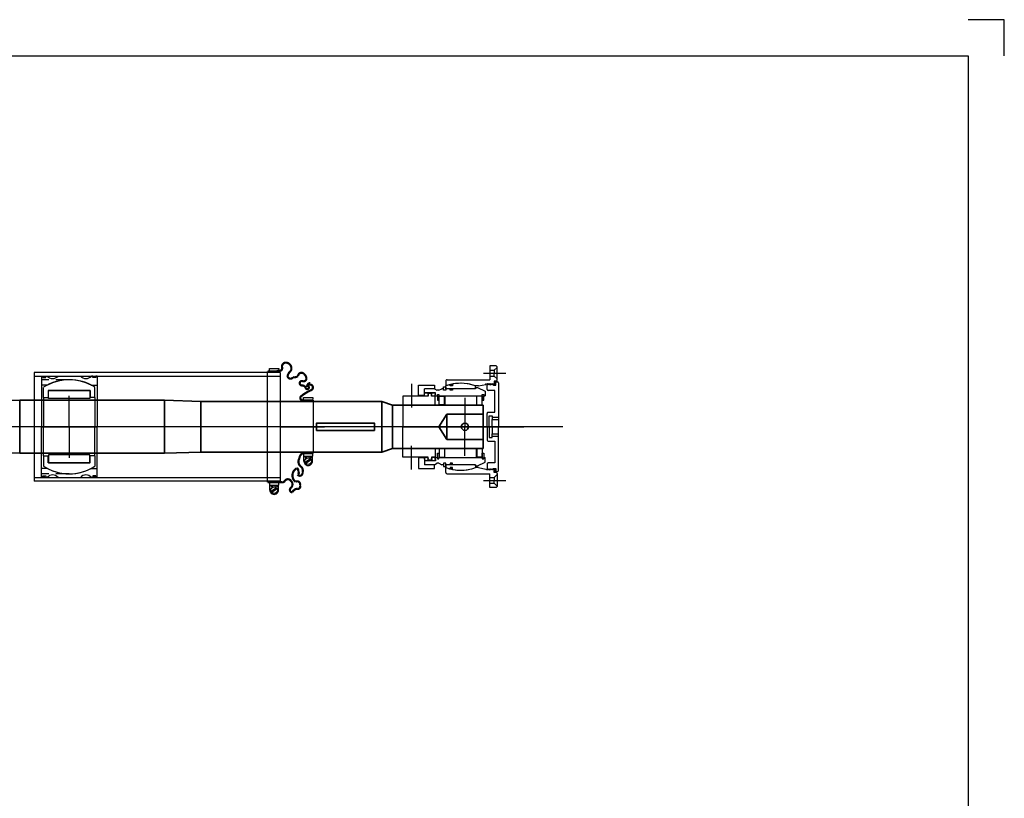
# Model space of a CAD drawing. Header units: millimetres. Extents: x 7844 to 10944, y 2976 to 5126.
# Tile 4 of 4: x 9584 to 10944, y 4051 to 5126. Entities that reach past the tile are written whole.
import ezdxf

# ---------------------------------------------------------------- set-up
doc = ezdxf.new("R2010")
doc.units = ezdxf.units.MM
doc.header["$LTSCALE"] = 25
doc.header["$MEASUREMENT"] = 0
doc.linetypes.add('CENTER', pattern=[50.8, 31.75, -6.35, 6.35, -6.35])
doc.linetypes.add('HIDDEN', pattern=[0.375, 0.25, -0.125])
doc.layers.get('0').update_dxf_attribs({"linetype": 'CONTINUOUS'})
for name, color, linetype in [('Bearings', 1, 'CONTINUOUS'), ('CENTER', 1, 'CENTER'), ('DIMS', 7, 'CONTINUOUS'), ('RAMME', 7, 'CONTINUOUS')]:
    doc.layers.add(name, color=color, linetype=linetype)
doc.layers.add('STOCK', color=5, linetype='CONTINUOUS', lineweight=35)

# ---------------------------------------------------------------- blocks, each defined once
blk = doc.blocks.new('4s060-bearing')
for p, q in [((-54, 23.5), (-49, 34)), ((-49, 34), (-42.5, 34)), ((-44.5, 32), (-42.5, 32)), ((-44.5, 30), (-44.5, 32)), ((-42.5, 30), (-44.5, 30)), ((-42.5, 32), (-42.5, 34)), ((-36.5, 32), (-42.5, 32)), ((-42.5, -30), (-42.5, 30)), ((-42.5, 30), (-36.5, 30)), ((-30.2, 29.8), (-42.2, 29.8)), ((-42.2, 29.8), (-42.2, 22.2)), ((-36.5, 30), (-36.5, 32)), ((-30.2, 22.2), (-30.2, 29.8)), ((30.2, 29.8), (42.2, 29.8)), ((30.2, 22.2), (30.2, 29.8)), ((36.5, 32), (42.5, 32)), ((36.5, 30), (36.5, 32)), ((42.5, 30), (36.5, 30)), ((42.2, 29.8), (42.2, 22.2)), ((49, 34), (42.5, 34)), ((42.5, 32), (42.5, 34)), ((44.5, 32), (42.5, 32)), ((42.5, -30), (42.5, 30)), ((42.5, 30), (44.5, 30)), ((44.5, 30), (44.5, 32)), ((54, 23.5), (49, 34)), ((-52.5, 20.5), (-56.4, 20.5)), ((-54, 20.5), (-54, 23.5)), ((-54, 20.5), (-52.5, 20.5)), ((-52.5, 20.5), (-52.5, -11)), ((-52.5, 20.5), (-52.5, -20.5)), ((-42.5, 22), (-30, 22)), ((-30.2, 22.2), (-42.2, 22.2)), ((-30, 22), (-30, -22)), ((42.5, 22), (30, 22)), ((30, 22), (30, -22)), ((30.2, 22.2), (42.2, 22.2)), ((52.5, 20.5), (52.5, -20.5)), ((52.5, 20.5), (52.5, -11)), ((52.5, 20.5), (56.4, 20.5)), ((54, 20.5), (52.5, 20.5)), ((54, 20.5), (54, 23.5)), ((-59, -11), (-56.3, -11)), ((-56.3, -11), (-56.3, -14.5)), ((-52.5, -11), (-50.3, -11)), ((-50.3, -11), (-50.3, -14.5)), ((52.5, -11), (50.3, -11)), ((50.3, -11), (50.3, -14.5)), ((56.3, -11), (56.3, -14.5)), ((59, -11), (56.3, -11)), ((-56.3, -14.5), (-58.2, -14.5)), ((-52.5, -20.5), (-56.4, -20.5)), ((-55, -20.5), (-52.5, -20.5)), ((-55, -23.5), (-55, -20.5)), ((-52.5, -23.5), (-55, -23.5)), ((-52.5, -14.5), (-52.5, -20.5)), ((-50.3, -14.5), (-52.5, -14.5)), ((-52.5, -20.5), (-50.5, -20.5)), ((-50.5, -23.5), (-52.5, -23.5)), ((-52.5, -23.5), (-52.5, -26)), ((-50.5, -30), (-52.5, -26)), ((-50.5, -20.5), (-50.5, -23.5)), ((-42.5, -22), (-30, -22)), ((-42.2, -29.8), (-42.2, -22.2)), ((-30.2, -22.2), (-42.2, -22.2)), ((-30.2, -22.2), (-30.2, -29.8)), ((42.5, -22), (30, -22)), ((30.2, -22.2), (30.2, -29.8)), ((30.2, -22.2), (42.2, -22.2)), ((42.2, -29.8), (42.2, -22.2)), ((50.3, -14.5), (52.5, -14.5)), ((52.5, -20.5), (50.5, -20.5)), ((50.5, -20.5), (50.5, -23.5)), ((50.5, -23.5), (52.5, -23.5)), ((50.5, -30), (52.5, -26)), ((52.5, -14.5), (52.5, -20.5)), ((52.5, -20.5), (56.4, -20.5)), ((55, -20.5), (52.5, -20.5)), ((52.5, -23.5), (52.5, -26)), ((52.5, -23.5), (55, -23.5)), ((55, -23.5), (55, -20.5)), ((56.3, -14.5), (58.2, -14.5)), ((-57.5, -58), (-57.5, -36)), ((-57.5, -36), (-52.5, -36)), ((-52.5, -36), (-50.5, -33)), ((-52.5, -36), (-52.5, -50)), ((-52.5, -36), (-52.5, -45.2)), ((-50.5, -30), (-50.5, -33)), ((-47, -34.5), (-47, -50)), ((-42.5, -35), (-47, -34.5)), ((-42, -40), (-46, -40)), ((-46, -40), (-46, -45)), ((-44.5, -30), (-42.5, -30)), ((-44.5, -32), (-44.5, -30)), ((-42.5, -32), (-44.5, -32)), ((-36.5, -30), (-42.5, -30)), ((-42.5, -32), (-36.5, -32)), ((-42.5, -35), (-42.5, -32)), ((-30.2, -29.8), (-42.2, -29.8)), ((-30, -35), (-42, -35)), ((-42, -35), (-42, -40)), ((-36.5, -32), (-36.5, -30)), ((-30, -80), (-30, -35)), ((30, -35), (42, -35)), ((30, -80), (30, -35)), ((30.2, -29.8), (42.2, -29.8)), ((36.5, -30), (42.5, -30)), ((36.5, -32), (36.5, -30)), ((42.5, -32), (36.5, -32)), ((42, -35), (42, -40)), ((42, -40), (46, -40)), ((44.5, -30), (42.5, -30)), ((42.5, -32), (44.5, -32)), ((42.5, -35), (42.5, -32)), ((42.5, -35), (47, -34.5)), ((44.5, -32), (44.5, -30)), ((46, -40), (46, -45)), ((47, -34.5), (47, -50)), ((50.5, -30), (50.5, -33)), ((52.5, -36), (50.5, -33)), ((52.5, -36), (52.5, -45.2)), ((52.5, -36), (52.5, -50)), ((57.5, -36), (52.5, -36)), ((57.5, -58), (57.5, -36)), ((-43, -50), (-52.5, -50)), ((-46, -45), (-42, -45)), ((-43, -50), (-43, -58)), ((-42, -45), (-42, -80)), ((42, -45), (42, -80)), ((46, -45), (42, -45)), ((43, -50), (52.5, -50)), ((43, -50), (43, -58)), ((-43, -58), (-57.5, -58)), ((43, -58), (57.5, -58)), ((-42, -80), (-30, -80)), ((-30, -80), (0, -80)), ((30, -80), (0, -80)), ((42, -80), (30, -80))]:
    blk.add_line(p, q)
at = {"const_width": 1.2}
for points in [[(-58.2, -12.3, 1), (-56.9, -12.3, 1)], [(-52.1, -12.6, 1), (-50.8, -12.6, 1)], [(52.1, -12.6, -1), (50.8, -12.6, -1)], [(58.2, -12.3, -1), (56.9, -12.3, -1)]]:
    blk.add_lwpolyline(points, format="xyb", close=True, dxfattribs=at)
for start, end in [(160.0216, 190.564), (349.436, 19.9784), (193.9849, 199.9784), (340.0216, 346.0151)]:
    blk.add_arc((0, 0), 60, start, end)
at = {"layer": 'CENTER'}
for p, q in [((0, -80), (0, 0)), ((-59.2, -68), (-26.5, -68)), ((59.2, -68), (26.5, -68))]:
    blk.add_line(p, q, dxfattribs=at)
at = {"layer": 'DIMS'}
for centre in [(-44.5, -37.5), (44.5, -37.5), (-44.5, -47.5), (44.5, -47.5)]:
    blk.add_circle(centre, 2.5, dxfattribs=at)
blk = doc.blocks.new('4S060-house-cover')
h = blk.add_hatch(color=256)
edge = h.paths.add_edge_path()
edge.add_ellipse((-60.2, 47.5), major_axis=(1.5, 0), ratio=0.647319, start_angle=-259.6975, end_angle=79.6975)
edge.add_line((-59.9, 48.5), (-60.4, 48.5))
h = blk.add_hatch(color=256)
edge = h.paths.add_edge_path()
edge.add_ellipse((60.2, 47.5), major_axis=(-1.5, 0), ratio=0.647319, start_angle=280.3025, end_angle=619.6975, ccw=False)
edge.add_line((59.9, 48.5), (60.4, 48.5))
for p, q in [((-82.6, 50.5), (-84, 49.1)), ((-84, 49.1), (-84, 40.5)), ((-64.5, 50.5), (-82.6, 50.5)), ((-82, 50.5), (-78, 46.5)), ((-78, 46.5), (-74, 46.5)), ((-78, 40.5), (-78, 46.5)), ((-70, 46.5), (-74, 46.5)), ((-66, 50.5), (-70, 46.5)), ((-70, 40.5), (-70, 46.5)), ((-63, 49), (-63, 46.5)), ((-63, 46.5), (-59, 46.5)), ((-62, 48.5), (-62, 51)), ((-57.5, 48.5), (-62, 48.5)), ((-60.5, 52.5), (0, 52.5)), ((-59.5, 42.1), (-58.4, 43.2)), ((-58.4, 41.1), (-59.5, 42.1)), ((-59.5, 40), (-58.4, 41.1)), ((-59, 45.6), (-59.4, 44.2)), ((-58.4, 43.2), (-59.4, 44.2)), ((-59, 46.5), (-59, 45.6)), ((-59, 42.1), (-57.9, 43.2)), ((-57.9, 41.1), (-59, 42.1)), ((-59, 40), (-57.9, 41.1)), ((-57.5, 45.6), (-58.9, 44.2)), ((-57.9, 43.2), (-58.9, 44.2)), ((-57.5, 45.6), (-57.5, 48.5)), ((-20, 47.5), (-50, 47.5)), ((-50, 47.5), (-50, 38)), ((-20, 38), (-20, 47.5)), ((-15, 43.5), (-10, 43.5)), ((-15, 39.5), (-15, 43.5)), ((-13, 43.5), (-13, 52.5)), ((-10, 43.5), (-10, 52.5)), ((-5, 43.5), (-10, 43.5)), ((0, 43.5), (-5, 43.5)), ((60.5, 52.5), (0, 52.5)), ((0, 43.5), (5, 43.5)), ((5, 43.5), (10, 43.5)), ((10, 43.5), (10, 52.5)), ((15, 43.5), (10, 43.5)), ((13, 43.5), (13, 52.5)), ((15, 39.5), (15, 43.5)), ((20, 47.5), (50, 47.5)), ((20, 38), (20, 47.5)), ((50, 47.5), (50, 38)), ((57.5, 48.5), (62, 48.5)), ((57.5, 45.6), (57.5, 48.5)), ((57.5, 45.6), (58.9, 44.2)), ((57.9, 43.2), (58.9, 44.2)), ((59, 42.1), (57.9, 43.2)), ((57.9, 41.1), (59, 42.1)), ((59, 40), (57.9, 41.1)), ((58.4, 43.2), (59.4, 44.2)), ((59.5, 42.1), (58.4, 43.2)), ((58.4, 41.1), (59.5, 42.1)), ((59.5, 40), (58.4, 41.1)), ((63, 46.5), (59, 46.5)), ((59, 46.5), (59, 45.6)), ((59, 45.6), (59.4, 44.2)), ((62, 48.5), (62, 51)), ((63, 49), (63, 46.5)), ((64.5, 50.5), (82.6, 50.5)), ((66, 50.5), (70, 46.5)), ((70, 46.5), (74, 46.5)), ((70, 40.5), (70, 46.5)), ((78, 46.5), (74, 46.5)), ((82, 50.5), (78, 46.5)), ((78, 40.5), (78, 46.5)), ((82.6, 50.5), (84, 49.1)), ((84, 49.1), (84, 40.5)), ((-84, 40.5), (-65, 40.5)), ((-65, -18.5), (-65, 40.5)), ((-58.4, 39), (-59.5, 40)), ((-59.5, 37.9), (-58.4, 39)), ((-58.4, 36.8), (-59.5, 37.9)), ((-59.5, 35.8), (-58.4, 36.8)), ((-58.4, 34.7), (-59.5, 35.8)), ((-57.9, 39), (-59, 40)), ((-59, 37.9), (-57.9, 39)), ((-57.6, 36.5), (-59, 37.9)), ((-56.4, 24.9), (-58.4, 34.7)), ((-51.5, 36.5), (-57.6, 36.5)), ((0, 36.5), (-18.5, 36.5)), ((0, 39.5), (-15, 39.5)), ((0, 39.5), (15, 39.5)), ((0, 36.5), (18.5, 36.5)), ((51.5, 36.5), (57.6, 36.5)), ((56.4, 24.9), (58.4, 34.7)), ((57.6, 36.5), (59, 37.9)), ((57.9, 39), (59, 40)), ((59, 37.9), (57.9, 39)), ((58.4, 39), (59.5, 40)), ((59.5, 37.9), (58.4, 39)), ((58.4, 36.8), (59.5, 37.9)), ((59.5, 35.8), (58.4, 36.8)), ((58.4, 34.7), (59.5, 35.8)), ((84, 40.5), (65, 40.5)), ((65, -18.5), (65, 40.5)), ((-56.4, 24.9), (-56.4, 20.4)), ((56.4, 24.9), (56.4, 20.4)), ((-63, -20.5), (-56.4, -20.5)), ((63, -20.5), (56.4, -20.5))]:
    blk.add_line(p, q)
for centre, radius, start, end in [((-64.5, 49), 1.5, 0, 90), ((-60.5, 51), 1.5, 90, 180), ((60.5, 51), 1.5, 0, 90), ((64.5, 49), 1.5, 90, 180), ((-51.5, 38), 1.5, 270, 0), ((-18.5, 38), 1.5, 180, 270), ((18.5, 38), 1.5, 270, 0), ((51.5, 38), 1.5, 180, 270), ((0, 0), 60, 160.1133, 199.9784), ((0, 0), 60, 340.0216, 19.8867), ((-63, -18.5), 2, 180, 270), ((63, -18.5), 2, 270, 0)]:
    blk.add_arc(centre, radius, start, end)
at = {"extrusion": (0, 0, -1)}
blk.add_ellipse((-60.2, 47.5), major_axis=(1.5, 0), ratio=0.647319, dxfattribs=at)
blk.add_ellipse((60.2, 47.5), major_axis=(-1.5, 0), ratio=0.647319)
at = {"layer": 'CENTER'}
for p, q in [((0, 0), (0, 87.5)), ((-74, 31.7), (-74, 62.3)), ((74, 31.7), (74, 62.3))]:
    blk.add_line(p, q, dxfattribs=at)
blk = doc.blocks.new('4S060Z-SV')
for name in ['4S060-house-cover', '4s060-bearing']:
    blk.add_blockref(name, (0, 80))
blk = doc.blocks.new('Insert 140x130')
for p, q in [((-70, 38.5), (-70, 36.5)), ((-70, 38.5), (-57.5, 38.5)), ((-70, 36.5), (-68, 36.5)), ((-70, 32.5), (-70, 30.5)), ((-68, 32.5), (-70, 32.5)), ((-68, 36.5), (-68, 32.5)), ((-57.5, 30.3), (-57.5, 38.5)), ((-57.5, 38.5), (0, 38.5)), ((57.5, 38.5), (0, 38.5)), ((70, 38.5), (57.5, 38.5)), ((57.5, 30.3), (57.5, 38.5)), ((70, 36.5), (68, 36.5)), ((68, 36.5), (68, 32.5)), ((68, 32.5), (70, 32.5)), ((70, 38.5), (70, 36.5)), ((70, 32.5), (70, 30.5)), ((-70, -15.5), (-70, 15.5)), ((70, -15.5), (70, 15.5)), ((-70, -32.5), (-70, -30.5)), ((-68, -32.5), (-70, -32.5)), ((-70, -36.5), (-68, -36.5)), ((-70, -38.5), (-70, -36.5)), ((-70, -38.5), (-57.5, -38.5)), ((-68, -36.5), (-68, -32.5)), ((-57.5, -30.3), (-57.5, -38.5)), ((-57.5, -38.5), (0, -38.5)), ((57.5, -38.5), (0, -38.5)), ((57.5, -30.3), (57.5, -38.5)), ((70, -38.5), (57.5, -38.5)), ((68, -36.5), (68, -32.5)), ((68, -32.5), (70, -32.5)), ((70, -36.5), (68, -36.5)), ((70, -32.5), (70, -30.5)), ((70, -38.5), (70, -36.5))]:
    blk.add_line(p, q)
at = {"linetype": 'HIDDEN', "ltscale": 3}
for p, q in [((-65, 0), (-65, -38.5)), ((65, 0), (65, -38.5))]:
    blk.add_line(p, q, dxfattribs=at)
at = {"const_width": 0.95}
for points in [[(-69.6, 34.5, 1), (-68.6, 34.5, 1)], [(69.6, 34.5, -1), (68.6, 34.5, -1)], [(-69.6, -34.6, 1), (-68.5, -34.6, 1)], [(69.6, -34.6, -1), (68.5, -34.6, -1)]]:
    blk.add_lwpolyline(points, format="xyb", close=True, dxfattribs=at)
for centre, radius, start, end in [((-76.6, 23), 10, 311.4096, 48.5904), ((0, 0), 65, 152.2042, 207.7958), ((0, 0), 65, 332.2042, 27.7958), ((76.6, 23), 10, 131.4096, 228.5904), ((-76.6, -23), 10, 311.4096, 48.5904), ((76.6, -23), 10, 131.4096, 228.5904)]:
    blk.add_arc(centre, radius, start, end)
at = {"layer": 'CENTER'}
for p, q in [((0, -38.5), (0, 38.5)), ((0, 0), (-42.9, 0)), ((0, 0), (42.9, 0))]:
    blk.add_line(p, q, dxfattribs=at)
blk = doc.blocks.new('Ball-130-078')
for p, q in [((-40.3, 35.5), (-54.4, 35.5)), ((-50, 29), (-40.3, 29)), ((-50, 29), (-50, -29)), ((-50, -28.5), (-50, 28.5)), ((-50, 28.5), (-39, 28.5)), ((-40.3, 35.5), (0, 35.5)), ((-40.3, 35.5), (-40.3, 29)), ((-39, 28.5), (-39, -28.5)), ((40.2, 35.5), (0, 35.5)), ((39, 28.5), (39, -28.5)), ((50, 28.5), (39, 28.5)), ((40.2, 35.5), (54.4, 35.5)), ((40.2, 35.5), (40.2, 29)), ((50, 29), (40.2, 29)), ((50, 29), (50, -29)), ((50, -28.5), (50, 28.5)), ((-40.3, -35.5), (-54.4, -35.5)), ((-39, -28.5), (-50, -28.5)), ((-50, -29), (-40.3, -29)), ((-40.3, -35.5), (-40.3, -29)), ((-40.3, -35.5), (0, -35.5)), ((40.2, -35.5), (0, -35.5)), ((39, -28.5), (50, -28.5)), ((40.2, -35.5), (54.4, -35.5)), ((50, -29), (40.2, -29)), ((40.2, -35.5), (40.2, -29))]:
    blk.add_line(p, q)
for start, end in [(146.8965, 213.1035), (326.8965, 33.1035)]:
    blk.add_arc((0, 0), 65, start, end)
at = {"layer": 'CENTER'}
for p, q in [((0, -35.5), (0, 35.5)), ((0, 0), (-15.3, 0)), ((0, 0), (15.3, 0))]:
    blk.add_line(p, q, dxfattribs=at)
blk = doc.blocks.new('GA150070-SV')
for p, q in [((-40.5, 32), (-40.5, 45)), ((-40.5, 45), (-38, 45)), ((-36.5, 45.5), (36.5, 45.5)), ((40.5, 45), (38, 45)), ((40.5, 32), (40.5, 45)), ((47.5, 44.5), (40.5, 44.5)), ((40.5, 43), (41.4, 43)), ((44.3, 41.7), (49.4, 34.4)), ((45.6, 42.6), (50.7, 35.3)), ((-38, 32), (-40.5, 32)), ((38, 32), (40.5, 32)), ((40.5, 34), (41.4, 34)), ((47.5, 32.5), (40.5, 32.5)), ((-80.5, -15), (-80.5, -2)), ((-80.5, -2), (-78, -2)), ((80.5, -2), (78, -2)), ((80.5, -15), (80.5, -2)), ((87.5, -2.5), (80.5, -2.5)), ((80.5, -4), (81.4, -4)), ((80.5, -13), (81.4, -13)), ((84.3, -5.3), (89.4, -12.6)), ((85.6, -4.4), (90.7, -11.7)), ((-78, -15), (-80.5, -15)), ((76.5, -17.5), (-76.5, -17.5)), ((78, -15), (80.5, -15)), ((87.5, -14.5), (80.5, -14.5))]:
    blk.add_line(p, q)
at = {"const_width": 3, "flags": 128}
for points in [[(-36.5, 45.5), (-36.5, 31, -0.56619), (-41.5, 28, -0.075442), (-50.5, 42.5, 1.667268), (-55, 37, -0.419187), (-60.5, 41.5, 0.598056), (-55.5, 39, -1.163294), (-53.5, 35, 0.335337), (-57, 30, -1.224957), (-63, 31, 0.531721), (-66.5, 36, 0.226938), (-72.5, 33, 0.730034), (-70, 24.5, -0.223505), (-68.5, 17.5, -0.749263), (-70, 10, -0.180567), (-77, 14.5, 0.500401), (-88.5, 8.5, 0.538118), (-82, 2.5, -0.564179), (-77, -2.5, 0.223265), (-76.5, -5), (-76.5, -17.5)], [(36.5, 45.5), (36.5, 31.5, 0.328713), (43.5, 26.5, 0.408909), (55, 28.5, -0.330309), (63.5, 30.5, -0.835937), (66, 24, 0.692127), (61.5, 24, 0.660574), (57.5, 22.5, 0.537513), (76, 21, -0.75249), (81, 27, -0.748801), (85.5, 23, 0.217743), (90.5, 16.5, -0.704922), (84.5, 14.5, 0.450364), (74.5, 14.5, 0.542617), (75, 6, -0.335934), (76.5, 2.5), (76.5, -17.5)]]:
    blk.add_lwpolyline(points, format="xyb", dxfattribs=at)
for centre in [(47.5, 38.5), (87.5, -8.5)]:
    blk.add_circle(centre, 4.5)
for centre, radius, start, end in [((41.4, 42), 1, 330, 90), ((47.5, 38.5), 6, 150, 210), ((47.5, 38.5), 6, 270, 90), ((41.4, 35), 1, 270, 30), ((81.4, -5), 1, 330, 90), ((81.4, -12), 1, 270, 30), ((87.5, -8.5), 6, 150, 210), ((87.5, -8.5), 6, 270, 90)]:
    blk.add_arc(centre, radius, start, end)
at = {"layer": 'CENTER'}
blk.add_line((0, 0), (0, 61), dxfattribs=at)

msp = doc.modelspace()

# ---------------------------------------------------------------- linework, layer by layer
at = {"layer": 'Bearings'}
for p, q in [((9944.322, 4639.24), (9604.322, 4639.24)), ((9604.322, 4639.24), (9604.322, 4489.24)), ((9944.322, 4639.24), (9944.322, 4489.24)), ((9604.322, 4634.24), (9944.322, 4634.24)), ((9604.322, 4494.24), (9944.322, 4494.24)), ((9944.322, 4489.24), (9604.322, 4489.24))]:
    msp.add_line(p, q, dxfattribs=at)
at = {"layer": 'CENTER'}
for p, q in [((10199.321, 4604.24), (10199.321, 4564.24)), ((10334.421, 4564.24), (8624.321, 4564.24)), ((10199.321, 4524.24), (10199.321, 4564.24))]:
    msp.add_line(p, q, dxfattribs=at)
at = {"layer": 'RAMME'}
for p, q in [((10944.321, 5126.24), (10894.321, 5126.24)), ((10944.321, 5076.24), (10944.321, 5126.24)), ((7894.321, 5076.24), (10894.321, 5076.24)), ((10894.321, 5076.24), (10894.321, 3026.24)), ((10894.321, 5076.24), (10894.321, 5076.24))]:
    msp.add_line(p, q, dxfattribs=at)
at = {"layer": 'STOCK'}
for p, q in [((8624.321, 4589.24), (9584.321, 4600.74)), ((9584.321, 4600.74), (9584.321, 4527.74)), ((9784.321, 4600.74), (9584.321, 4600.74)), ((9784.321, 4600.74), (9784.321, 4527.74)), ((9834.321, 4599.24), (9784.321, 4600.74)), ((9834.321, 4599.24), (9834.321, 4529.24)), ((10084.321, 4599.24), (9834.321, 4599.24)), ((10084.321, 4599.24), (10084.321, 4529.24)), ((10099.321, 4594.24), (10084.321, 4599.24)), ((10224.321, 4594.24), (10099.321, 4594.24)), ((10099.321, 4594.24), (10099.321, 4534.24)), ((10224.321, 4564.24), (10224.321, 4594.24)), ((10174.321, 4581.74), (10163.321, 4564.24)), ((10224.321, 4581.74), (10174.321, 4581.74)), ((10174.321, 4581.74), (10174.321, 4564.24)), ((10174.321, 4546.74), (10163.321, 4564.24)), ((10174.321, 4546.74), (10174.321, 4564.24)), ((10224.321, 4534.24), (10224.321, 4564.24)), ((10224.321, 4546.74), (10174.321, 4546.74)), ((8624.321, 4539.24), (9584.321, 4527.74)), ((9834.321, 4529.24), (9784.321, 4527.74)), ((10084.321, 4529.24), (9834.321, 4529.24)), ((10099.321, 4534.24), (10084.321, 4529.24)), ((10099.321, 4534.24), (10224.321, 4534.24)), ((9784.321, 4527.74), (9584.321, 4527.74))]:
    msp.add_line(p, q, dxfattribs=at)
msp.add_lwpolyline([(9994.321, 4559.24), (10074.321, 4559.24), (10074.321, 4569.24), (9994.321, 4569.24)], close=True, dxfattribs=at)
msp.add_circle((10199.321, 4564.24), 5, dxfattribs=at)

# ---------------------------------------------------------------- block references
at = {"layer": 'Bearings', "rotation": 270}
for name, p in [('GA150070-SV', (9944.322, 4564.24)), ('4S060Z-SV', (10113.321, 4564.24)), ('Insert 140x130', (9652.822, 4564.24)), ('Ball-130-078', (9652.822, 4564.24))]:
    msp.add_blockref(name, p, dxfattribs=at)

doc.saveas('drawing.dxf')
